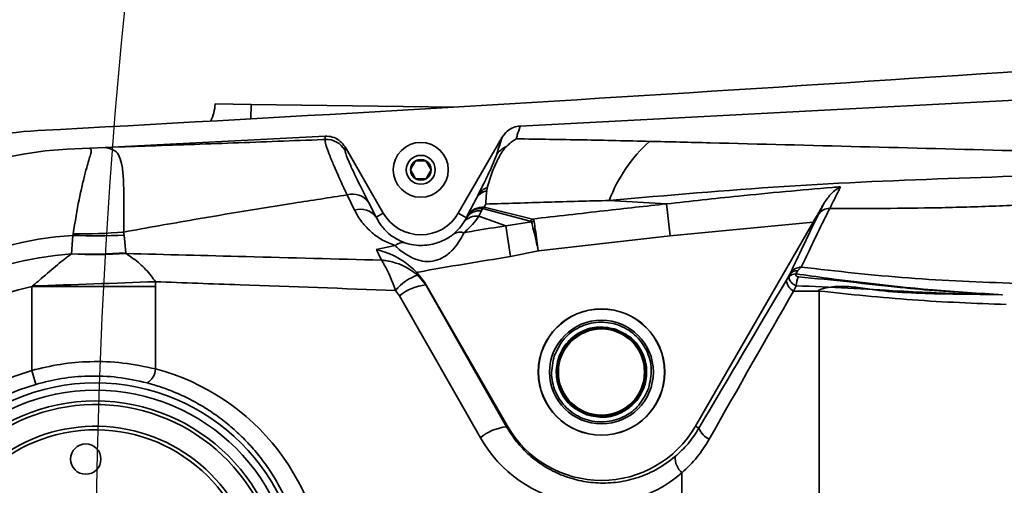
# Model space of a CAD drawing. Header units: millimetres. Extents: x 5 to 298, y 5 to 205.
# Tile 44 of 83: x 172.95 to 182.03, y 98.92 to 103.22. Entities that reach past the tile are written whole.
import ezdxf

# ---------------------------------------------------------------- set-up
doc = ezdxf.new("R2010")
doc.units = ezdxf.units.MM
doc.layers.add('图框', color=7, linetype='Continuous')
doc.styles.add('SLDTEXTSTYLE1', font='TXT', dxfattribs={"width": 0.7})
doc.dimstyles.new('SLDDIMSTYLE1', dxfattribs={"dimtxt": 3.5, "dimasz": 3.5, "dimexe": 0, "dimexo": 0.0625, "dimgap": 0.875, "dimtad": 2, "dimdec": 4, "dimlfac": 15, "dimzin": 12, "dimdsep": 46, "dimtxsty": 'SLDTEXTSTYLE1', "dimsah": 1, "dimcen": 0.09, "dimazin": 3, "dimtfac": 1, "dimtofl": 0, "dimtmove": 0, "dimatfit": 3, "dimfxl": 0, "dimfrac": 2, "dimtolj": 1, "dimtzin": 12, "dimarcsym": 0})

# ---------------------------------------------------------------- blocks, each defined once
blk = doc.blocks.new('_D_1')
at = {"layer": '图框'}
blk.add_arc((226.9804, 97.965), 15.1471, 48, 180, dxfattribs=at)
for points in [[(237.1158, 109.2215), (234.5788, 111.692), (233.9535, 110.8152)], [(211.8333, 97.965), (212.7649, 101.3814), (211.6949, 101.5035)]]:
    blk.add_solid(points, dxfattribs=at)
at = {"layer": '图框', "insert": (230.5052, 117.6814), "char_height": 3.5, "attachment_point": 1, "rotation": 338.8311, "style": 'SLDTEXTSTYLE1'}
blk.add_mtext('132°', dxfattribs=at)
blk = doc.blocks.new('_D_3')
at = {"layer": '图框'}
blk.add_arc((196.9804, 97.965), 10.2891, 30, 180, dxfattribs=at)
for points in [[(205.8911, 103.1096), (204.086, 106.1561), (203.2537, 105.4727)], [(186.6913, 97.965), (187.7937, 101.3302), (186.7313, 101.5059)]]:
    blk.add_solid(points, dxfattribs=at)
at = {"layer": '图框', "insert": (188.8697, 110.9255), "char_height": 3.5, "attachment_point": 1, "rotation": 17.51959, "style": 'SLDTEXTSTYLE1'}
blk.add_mtext('150°', dxfattribs=at)

msp = doc.modelspace()

# ---------------------------------------------------------------- linework, layer by layer
at = {"color": 7, "linetype": 'Continuous', "lineweight": 35}
for p, q in [((186.5694237, 102.7050171), (177.5634993, 102.2357295)), ((174.7494243, 102.4393443), (175.082729, 102.4349769)), ((175.082729, 102.4349769), (176.9524832, 102.410477)), ((175.7646763, 102.1419951), (173.8582961, 102.042656)), ((175.7647202, 102.1115551), (175.7646763, 102.1419951)), ((176.9934828, 101.4316494), (177.3990921, 102.1341854)), ((173.5938197, 102.0312924), (173.5938108, 102.0313006)), ((173.5947132, 102.0313123), (173.5938197, 102.0312924)), ((173.5947132, 102.0313123), (173.7364734, 102.0361407)), ((173.7364734, 102.0361407), (173.8582961, 102.042656)), ((175.9481589, 102.0422036), (175.9482021, 102.0122516)), ((175.9481589, 102.0422036), (176.3006625, 101.4316494)), ((176.5988443, 101.9149158), (176.6950692, 101.9150496)), ((176.6950692, 101.9150496), (176.7432976, 101.8317832)), ((176.5990761, 101.7482493), (176.5508477, 101.8315156)), ((176.695301, 101.7483831), (176.5990761, 101.7482493)), ((177.2558281, 101.6378189), (177.2596486, 101.6656626)), ((176.0358184, 101.4596436), (175.9672921, 101.5994422)), ((177.0795638, 101.4119899), (177.1599959, 101.5701711)), ((177.1599959, 101.5701711), (177.1758608, 101.6012765)), ((178.3853609, 101.5488072), (178.9139741, 101.5174988)), ((176.1646227, 101.5332849), (176.2357376, 101.394165)), ((177.207399, 101.4536821), (177.182587, 101.4031491)), ((177.2163983, 101.4742785), (177.207399, 101.4536821)), ((177.2163983, 101.4742785), (177.6557009, 101.3582731)), ((177.2463828, 101.515065), (177.2321262, 101.4874091)), ((177.2321262, 101.4874091), (177.6778143, 101.3773258)), ((178.9139741, 101.5174988), (178.9464887, 101.2209422)), ((180.3159302, 101.4200418), (180.368972, 101.5280681)), ((176.3006625, 101.4316494), (176.2357376, 101.394165)), ((176.9934828, 101.4316494), (177.0674786, 101.3889279)), ((177.0448063, 101.3484082), (177.0674786, 101.3889279)), ((177.0674786, 101.3889279), (177.0795638, 101.4119899)), ((177.4305895, 101.3154034), (177.182587, 101.4031491)), ((177.6557009, 101.3582731), (177.6778143, 101.3773258)), ((177.4305895, 101.3154034), (177.6689848, 101.3505168)), ((177.4305895, 101.3154034), (177.4739516, 101.0303245)), ((180.2666456, 101.3475156), (178.9464887, 101.2209422)), ((179.1797647, 99.4649828), (180.2666456, 101.3475156)), ((173.4263823, 101.0565636), (173.4387186, 101.2263317)), ((173.4387186, 101.2263317), (173.4413749, 101.2405439)), ((173.9064289, 101.2574932), (173.9105034, 101.2296022)), ((173.9105034, 101.2296022), (173.9277301, 101.0660284)), ((178.9464887, 101.2209422), (177.731859, 101.0833426)), ((176.237019, 101.0962557), (176.4099322, 101.1318215)), ((173.425288, 101.055775), (173.4263823, 101.0565636)), ((173.9277301, 101.0660284), (173.9283677, 101.0584744)), ((177.731859, 101.0833426), (177.4739516, 101.0303245)), ((180.1560754, 100.9333037), (180.1263366, 100.9020183)), ((176.6122363, 100.8851814), (176.6804382, 100.7939433)), ((176.6932824, 100.7688148), (176.6189794, 100.8593752)), ((180.0190807, 100.8128677), (180.0487626, 100.8630454)), ((180.0439483, 100.8448904), (180.0487626, 100.8630454)), ((180.0487626, 100.8630454), (180.0543046, 100.87403)), ((180.1263366, 100.9020183), (180.1081296, 100.871501)), ((173.0585645, 100.7538773), (173.0660279, 100.759555)), ((173.0585645, 99.979376), (173.0585645, 100.7538773)), ((173.0585645, 100.7538773), (174.2000014, 100.7538773)), ((174.1992672, 100.7989819), (174.2000014, 100.7538773)), ((174.2000014, 100.7538773), (174.2000014, 99.9943886)), ((176.6804382, 100.7939433), (176.6932824, 100.7688148)), ((176.6804382, 100.7939433), (177.4477139, 99.4649828)), ((176.6932824, 100.7688148), (177.4382548, 99.4595215)), ((180.1094937, 100.761535), (180.0851213, 100.7129286)), ((176.4516966, 100.6688757), (176.414941, 100.718862)), ((177.1966691, 99.3595825), (176.4516966, 100.6688757)), ((180.0851213, 100.7129286), (180.3204496, 100.7129286)), ((180.3204496, 100.7129286), (180.3204496, 95.2170369)), ((173.0959322, 99.8514707), (173.0585645, 99.979376)), ((177.4477139, 99.4649828), (177.4382548, 99.4595215)), ((179.1797647, 99.4649828), (179.2128282, 99.4458935)), ((179.0565136, 96.8954539), (179.0565136, 99.0345116))]:
    msp.add_line(p, q, dxfattribs=at)
at = {"color": 8, "linetype": 'Continuous', "lineweight": 35}
msp.add_line((175.080985, 102.3018821), (175.082729, 102.4349769), dxfattribs=at)
at = {"color": 7, "linetype": 'Continuous', "lineweight": 35, "flags": 128}
msp.add_lwpolyline([(173.5938108, 102.0313006), (173.5939236, 102.0313021), (173.5940364, 102.0313036), (173.5941492, 102.031305), (173.594262, 102.0313065), (173.5943748, 102.031308), (173.5944876, 102.0313094), (173.5946004, 102.0313109), (173.5947132, 102.0313123)], dxfattribs=at)
at = {"color": 7, "linetype": 'Continuous', "lineweight": 35}
for centre, radius in [((176.6470727, 101.8316494), 0.2533333), ((176.6470727, 101.8316494), 0.1333333), ((178.3137393, 99.9649828), 0.5833333), ((178.3137393, 99.9649828), 0.5816786), ((178.3137393, 99.9649828), 0.4785588), ((178.3137393, 99.9649828), 0.41), ((178.3137393, 99.9649828), 0.4033333), ((178.3137393, 99.9649828), 0.3975145), ((173.6470727, 97.9649828), 1.9), ((173.6470727, 97.9649828), 1.8333333), ((173.6470727, 97.9649828), 1.7333333), ((173.5571716, 99.1616104), 0.14)]:
    msp.add_circle(centre, radius, dxfattribs=at)
for centre, radius, start, end in [((137.3979761, 767.9026899), 666.6666667, 273.0711841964, 274.2121832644), ((174.4161195, 102.4437117), 0.3333333, 330.74464533, 359.24927951), ((173.2943058, 98.8649828), 3.3333333, 93.0711842, 111.40334964), ((175.7751789, 101.911719), 0.2001096, 30.1581193, 92.9959126), ((179.6982445, 101.0524805), 1.4035681, 132.0769517, 159.29124205), ((173.6470727, 97.9649828), 4.0666667, 90.75043471, 269.24956529), ((173.6470727, 97.9649828), 4.0666583, 90.75031032, 269.24968968), ((177.5146924, 101.865974), 0.1973325, 113.04302724, 149.64572893), ((176.6470727, 101.8316494), 0.096225, 120.07967689, 180.07967689), ((176.6470727, 101.8316494), 0.096225, 60.07967689, 120.07967689), ((176.6470727, 101.8316494), 0.096225, 0.07967689, 60.07967689), ((176.6470727, 101.8316494), 0.096225, 180.07967689, 240.07967689), ((176.6470727, 101.8316494), 0.096225, 300.07967689, 0.07967689), ((176.6470727, 101.8316494), 0.096225, 240.07967689, 300.07967689), ((177.2899933, 101.4877159), 0.1539421, 102.82272523, 147.61373466), ((177.304605, 101.5204482), 0.1520141, 107.20181304, 147.87853096), ((176.020783, 101.4316196), 0.1761411, 35.2525115, 107.67886978), ((176.0915731, 101.2919381), 0.1767307, 35.34043609, 108.3896953), ((177.1930367, 101.3011693), 0.1531876, 84.6202872, 145.04843476), ((177.2204781, 101.3189558), 0.1688555, 86.04444929, 146.56652477), ((177.201502, 101.3255604), 0.1494623, 84.2800697, 144.67109984), ((177.325291, 101.3598305), 0.1579746, 126.13896772, 133.57514778), ((180.4153687, 101.3565704), 0.1179688, 87.99903998, 147.44996323), ((176.6470727, 101.6316494), 0.4, 210, 330), ((177.1636259, 101.2501088), 0.1542105, 82.93727169, 140.39905862), ((177.7260857, 101.1142103), 0.2431075, 97.96093782, 103.58450583), ((173.6470727, 97.9649828), 3.2679976, 93.65542265, 266.34457735), ((173.6446937, 105.5436738), 4.3222527, 267.26855893, 273.52579784), ((173.5160912, 105.5790316), 4.339131, 269.01336533, 275.16116637), ((177.01004, 101.1463615), 0.1106888, 71.18716088, 122.11825006), ((176.4814977, 101.0535306), 0.1060712, 79.55999965, 132.43032724), ((173.6470727, 97.9649828), 3.0994478, 94.08309296, 265.91690704), ((173.6537517, 105.3577882), 4.3080753, 266.96009279, 273.6547677), ((173.5957177, 105.3697758), 4.316535, 267.7517404, 274.41134329), ((180.1603208, 100.8090092), 0.124367, 91.95625129, 148.47880161), ((176.750801, 100.4495598), 0.4304946, 107.83095327, 141.276357), ((180.1436531, 100.8233965), 0.1250165, 184.8311359, 242.08297638), ((180.1110039, 100.7738651), 0.0976783, 91.68621198, 133.35324903), ((180.1239935, 100.8099917), 0.0920564, 88.54150068, 144.80803341), ((180.3228329, 100.7513343), 0.213583, 154.25301473, 177.26252259), ((173.6470727, 97.9649828), 2.8503113, 101.91565528, 258.08434472), ((164.4209314, 365.5498706), 264.9314042, 271.869976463, 272.115206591), ((176.73633, 100.3227887), 0.4480986, 95.51274651, 129.43500592), ((173.6470727, 97.9649828), 2.0986, 106.28580644, 253.71419356), ((174.0443516, 100.0001164), 0.1557551, 299.91558022, 357.89251695), ((173.6470727, 97.9649828), 1.9653479, 106.28580644, 253.71419356), ((173.6470727, 97.9649828), 1.7, 0, 331.83562276), ((173.6470727, 97.9649828), 1.5, 6.20669947, 316.08035891), ((177.4813024, 99.0134955), 0.4480986, 95.51274651, 129.43500592), ((178.3137393, 99.9649828), 1, 210, 330), ((173.6470727, 97.9649828), 1.4666667, 6.25013005, 2.34284254), ((179.3843307, 99.5139375), 0.1845077, 201.64080202, 245.56612645), ((179.1829992, 99.1757389), 0.1895884, 177.14928678, 228.15182853)]:
    msp.add_arc(centre, radius, start, end, dxfattribs=at)
for centre, major_axis, ratio, start_param, end_param in [((177.057115, 95.3561663), (5.5308031, 9.5913176), 0.017444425, 0.975697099, 1.140371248), ((177.2302146, 95.2562272), (5.3308058, 9.5913688), 0.017117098, 0.975151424, 1.139825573), ((173.6660199, 97.9649828), (2.0986404, 0), 0.999919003, 4.969659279, 7.596711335), ((178.2608359, 99.9649828), (1.2243447, 0), 0.999919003, 3.658862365, 5.419816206)]:
    msp.add_ellipse(centre, major_axis=major_axis, ratio=ratio, start_param=start_param, end_param=end_param, dxfattribs=at)
for points, knots in [([(177.3990921, 102.1341854), (177.4125498, 102.1529134), (177.4394703, 102.1903768), (177.4989233, 102.2261275), (177.5426095, 102.2326234), (177.5634993, 102.2357295)], [0, 0, 0, 0, 0.342805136, 0.685744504, 1, 1, 1, 1]), ([(177.5634993, 102.2357295), (177.5544877, 102.2069719), (177.5417285, 102.1662551), (177.5308185, 102.1285759), (177.527614, 102.1175089)], [0, 0, 0, 0, 0.706286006, 1, 1, 1, 1]), ([(173.8582961, 102.042656), (173.9399731, 102.0453644), (174.2904278, 102.0569855), (174.9171769, 102.079013), (175.4732819, 102.1000733), (175.7575478, 102.1112725), (175.7647202, 102.1115551)], [0, 0, 0, 0, 0.129768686, 0.556804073, 0.988817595, 1, 1, 1, 1]), ([(175.9672921, 101.5994422), (175.927324, 101.6862487), (175.8668457, 101.817601), (175.8137237, 101.9454572), (175.7802791, 102.0339928), (175.7644117, 102.0887437), (175.7646441, 102.1059284), (175.7647202, 102.1115551)], [0, 0, 0, 0, 0.321989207, 0.487221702, 0.653755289, 0.886631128, 1, 1, 1, 1]), ([(175.7646763, 102.1419951), (175.7872158, 102.140961), (175.8322939, 102.1388928), (175.8936152, 102.1075777), (175.9302747, 102.0713185), (175.9450723, 102.0472285), (175.9481589, 102.0422036)], [0, 0, 0, 0, 0.3063064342, 0.6126031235, 0.9191937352, 1, 1, 1, 1]), ([(177.3444108, 101.9656951), (177.3532679, 101.9943447), (177.369663, 102.0473765), (177.3898232, 102.1068443), (177.3990921, 102.1341854)], [0, 0, 0, 0, 0.540235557, 1, 1, 1, 1]), ([(177.437452, 102.0475616), (177.4491257, 102.0581984), (177.4724828, 102.0794809), (177.502713, 102.1015225), (177.521188, 102.1135322), (177.5273119, 102.117322), (177.527614, 102.1175089)], [0, 0, 0, 0, 0.400897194, 0.802127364, 0.990238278, 1, 1, 1, 1]), ([(177.527614, 102.1175089), (177.7327039, 102.114454), (178.1428899, 102.1083441), (178.5527439, 102.0989631), (178.7576741, 102.0942726)], [0, 0, 0, 0, 0.499992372, 1, 1, 1, 1]), ([(178.7576741, 102.0942726), (178.9438608, 102.0897565), (179.5892295, 102.0741029), (180.7019293, 102.0452437), (182.5627309, 101.9966284), (183.9684248, 101.9615035), (184.9058644, 101.9380792)], [0, 0, 0, 0, 0.091965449, 0.318774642, 0.545699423, 1, 1, 1, 1]), ([(173.4413749, 101.2405439), (173.4456114, 101.2685263), (173.467299, 101.4117756), (173.5003579, 101.5871431), (173.5383233, 101.751067), (173.571778, 101.874836), (173.5959159, 101.9595556), (173.6138068, 102.0115097), (173.6004742, 102.0247059), (173.5938197, 102.0312924)], [0, 0, 0, 0, 0.06182154, 0.316480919, 0.447613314, 0.578743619, 0.786525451, 0.893451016, 1, 1, 1, 1]), ([(173.7364734, 102.0361407), (173.7693064, 102.028569), (173.8351926, 102.0133748), (173.8691238, 101.9560937), (173.8953466, 101.8651891), (173.9062013, 101.7313892), (173.9093023, 101.5558861), (173.9077986, 101.3914185), (173.9067137, 101.2853383), (173.9064289, 101.2574932)], [0, 0, 0, 0, 0.138077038, 0.277080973, 0.430225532, 0.599820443, 0.770002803, 0.939627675, 1, 1, 1, 1]), ([(175.9482021, 102.0122516), (175.9495322, 102.0035694), (175.9522054, 101.9861201), (175.9797789, 101.9140575), (176.0399938, 101.7804562), (176.1226663, 101.6164952), (176.1646227, 101.5332849)], [0, 0, 0, 0, 0.172021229, 0.345722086, 0.667953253, 1, 1, 1, 1]), ([(177.2596486, 101.6656626), (177.2752375, 101.7185343), (177.3059705, 101.8227698), (177.3679398, 101.9468044), (177.4050051, 102.0154404), (177.4355421, 102.0456708), (177.437452, 102.0475616)], [0, 0, 0, 0, 0.331887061, 0.654308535, 0.9783787, 1, 1, 1, 1]), ([(176.5508477, 101.8315156), (176.5647007, 101.855587), (176.5807568, 101.8834865), (176.5966619, 101.9111236), (176.5988443, 101.9149158)], [0, 0, 0, 0, 0.86278553, 1, 1, 1, 1]), ([(177.1758608, 101.6012765), (177.1961851, 101.6415166), (177.2504841, 101.7490232), (177.3144247, 101.8839414), (177.3343186, 101.9381798), (177.3444108, 101.9656951)], [0, 0, 0, 0, 0.227644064, 0.608181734, 1, 1, 1, 1]), ([(176.7432976, 101.8317832), (176.7411152, 101.827991), (176.7252102, 101.800354), (176.709154, 101.7724544), (176.695301, 101.7483831)], [0, 0, 0, 0, 0.13721447, 1, 1, 1, 1]), ([(184.8292945, 101.8247761), (184.2939046, 101.8178243), (183.2229276, 101.8039181), (181.6128654, 101.7590084), (179.99887, 101.6894727), (178.9234636, 101.5957189), (178.3853609, 101.5488072)], [0, 0, 0, 0, 0.2495816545, 0.4992553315, 0.7494416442, 1, 1, 1, 1]), ([(180.4194877, 101.4744673), (180.7517801, 101.4746061), (181.2595327, 101.4748183), (181.9519128, 101.4958839), (182.4877431, 101.5211935), (182.9772618, 101.5548912), (183.4174438, 101.5946584), (183.8064649, 101.6386892), (184.176086, 101.6914782), (184.5232366, 101.7523768), (184.7273155, 101.8006525), (184.8292945, 101.8247761)], [0, 0, 0, 0, 0.224490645, 0.343028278, 0.461631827, 0.580044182, 0.666966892, 0.753990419, 0.840723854, 0.920409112, 1, 1, 1, 1]), ([(177.2463828, 101.515065), (177.2464094, 101.5155798), (177.2475254, 101.5372249), (177.2500148, 101.5791861), (177.2538899, 101.6182703), (177.2558281, 101.6378189)], [0, 0, 0, 0, 0.01203213, 0.505851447, 1, 1, 1, 1]), ([(178.9139741, 101.5174988), (179.1348411, 101.5419615), (179.6443114, 101.5983893), (180.1799562, 101.6469254), (180.4944324, 101.6732953), (180.5195557, 101.675402)], [0, 0, 0, 0, 0.413199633, 0.953120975, 1, 1, 1, 1]), ([(180.368972, 101.5280681), (180.3902366, 101.558512), (180.4340093, 101.6211804), (180.4906347, 101.6595046), (180.5193513, 101.6752896), (180.5195557, 101.675402)], [0, 0, 0, 0, 0.48400996, 0.996327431, 1, 1, 1, 1]), ([(180.5195557, 101.675402), (180.5017594, 101.6395386), (180.4690581, 101.5736386), (180.4350076, 101.5055167), (180.4194877, 101.4744673)], [0, 0, 0, 0, 0.544208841, 1, 1, 1, 1]), ([(175.9672921, 101.5994422), (175.8038015, 101.5746397), (175.3324313, 101.5031303), (174.6448035, 101.3890271), (174.1227024, 101.2960201), (173.9064289, 101.2574932)], [0, 0, 0, 0, 0.237254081, 0.6840425, 1, 1, 1, 1]), ([(178.3853609, 101.5488072), (178.1956157, 101.5435768), (177.8161217, 101.5331158), (177.4362969, 101.5210819), (177.2463828, 101.515065)], [0, 0, 0, 0, 0.499995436, 1, 1, 1, 1]), ([(176.4099322, 101.1318215), (176.3700652, 101.1480137), (176.2889963, 101.1809402), (176.18778, 101.2555853), (176.0983723, 101.3479119), (176.0568027, 101.4221621), (176.0358184, 101.4596436)], [0, 0, 0, 0, 0.213050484, 0.43323513, 0.713897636, 1, 1, 1, 1]), ([(177.6778143, 101.3773258), (177.8985652, 101.4028603), (178.3105135, 101.4505109), (178.7226768, 101.4962636), (178.9139741, 101.5174988)], [0, 0, 0, 0, 0.535870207, 1, 1, 1, 1]), ([(180.4194877, 101.4744673), (180.4011275, 101.4376646), (180.3421341, 101.3194132), (180.2506871, 101.13299), (180.187638, 100.9999194), (180.1560754, 100.9333037)], [0, 0, 0, 0, 0.184107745, 0.59156096, 1, 1, 1, 1]), ([(180.368972, 101.5280681), (180.3687431, 101.5276551), (180.3498682, 101.4936097), (180.3159242, 101.4332122), (180.2805746, 101.3717385), (180.2666456, 101.3475156)], [0, 0, 0, 0, 0.007386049, 0.608873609, 1, 1, 1, 1]), ([(176.2357376, 101.394165), (176.2500651, 101.368117), (176.2788695, 101.3157495), (176.3408976, 101.2500784), (176.4121178, 101.1955135), (176.4709946, 101.1704826), (176.5007184, 101.1578458)], [0, 0, 0, 0, 0.287174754, 0.577343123, 0.786622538, 1, 1, 1, 1]), ([(177.182587, 101.4031491), (177.1647239, 101.3776204), (177.1286449, 101.3260585), (177.073551, 101.2762732), (177.0457347, 101.251137)], [0, 0, 0, 0, 0.495109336, 1, 1, 1, 1]), ([(177.6689848, 101.3505168), (177.6685718, 101.3513203), (177.6675821, 101.3532459), (177.6631633, 101.3560715), (177.658598, 101.3574184), (177.6557009, 101.3582731)], [0, 0, 0, 0, 0.207410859, 0.497040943, 1, 1, 1, 1]), ([(177.6778143, 101.3773258), (177.6810518, 101.3745743), (177.6864927, 101.36995), (177.6908785, 101.3620854), (177.6919421, 101.357166), (177.6924158, 101.3549749)], [0, 0, 0, 0, 0.44898081, 0.754573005, 1, 1, 1, 1]), ([(180.0543046, 100.87403), (180.0927185, 100.9563288), (180.169686, 101.1212262), (180.2671231, 101.320316), (180.3159302, 101.4200418)], [0, 0, 0, 0, 0.499091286, 1, 1, 1, 1]), ([(176.9511902, 101.2401097), (176.9704676, 101.2581515), (177.0094196, 101.2946067), (177.0329308, 101.3303529), (177.0448063, 101.3484082)], [0, 0, 0, 0, 0.494901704, 1, 1, 1, 1]), ([(177.0457347, 101.251137), (177.0767353, 101.2565137), (177.2048844, 101.2787396), (177.3332653, 101.2995939), (177.4305895, 101.3154034)], [0, 0, 0, 0, 0.241910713, 1, 1, 1, 1]), ([(177.6689848, 101.3505168), (177.674613, 101.3268371), (177.6858653, 101.2794953), (177.7084354, 101.183706), (177.7242678, 101.1159544), (177.7316041, 101.0844373), (177.731859, 101.0833426)], [0, 0, 0, 0, 0.3489156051, 0.6975743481, 0.9894952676, 1, 1, 1, 1]), ([(177.6924158, 101.3549749), (177.6959215, 101.3308879), (177.7029302, 101.2827317), (177.7170766, 101.185339), (177.7270592, 101.1164808), (177.7316978, 101.084455), (177.731859, 101.0833426)], [0, 0, 0, 0, 0.348917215, 0.697577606, 0.989495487, 1, 1, 1, 1]), ([(177.0457347, 101.251137), (177.0346786, 101.229136), (177.0125995, 101.1851995), (176.952931, 101.1006127), (176.8748861, 101.0296956), (176.7807996, 100.9877889), (176.6860317, 100.9815967), (176.5919577, 101.0055776), (176.5032252, 101.0530616), (176.4428617, 101.1009943), (176.4170762, 101.1251336), (176.4099322, 101.1318215)], [0, 0, 0, 0, 0.123687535, 0.247005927, 0.378519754, 0.48573431, 0.593191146, 0.696937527, 0.815742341, 0.948950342, 1, 1, 1, 1]), ([(176.5007184, 101.1578458), (176.5139996, 101.1536387), (176.5489254, 101.1425753), (176.6475268, 101.1285934), (176.7664058, 101.1419042), (176.8689192, 101.1831899), (176.9264171, 101.2200574), (176.9443377, 101.2345631), (176.9511902, 101.2401097)], [0, 0, 0, 0, 0.105215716, 0.276689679, 0.579527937, 0.811539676, 0.927936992, 1, 1, 1, 1]), ([(176.2844691, 100.9976534), (176.270923, 101.025786), (176.2550964, 101.0586545), (176.2392957, 101.0915201), (176.237019, 101.0962557)], [0, 0, 0, 0, 0.855911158, 1, 1, 1, 1]), ([(176.237019, 101.0962557), (176.2372789, 101.0961922), (176.2568894, 101.0913978), (176.337733, 101.0677637), (176.4710121, 101.0097901), (176.5696032, 100.9227986), (176.6122363, 100.8851814)], [0, 0, 0, 0, 0.002051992, 0.154856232, 0.634540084, 1, 1, 1, 1]), ([(173.0660279, 100.759555), (173.0929626, 100.7822346), (173.1707515, 100.8477343), (173.2903692, 100.9557377), (173.3820649, 101.0237267), (173.425288, 101.055775)], [0, 0, 0, 0, 0.218740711, 0.631733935, 1, 1, 1, 1]), ([(173.9283677, 101.0584744), (173.9712312, 101.0298144), (174.0507271, 100.9766607), (174.1411984, 100.8806322), (174.1861823, 100.8173806), (174.1992672, 100.7989819)], [0, 0, 0, 0, 0.453474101, 0.841026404, 1, 1, 1, 1]), ([(173.9283677, 101.0584744), (174.2964339, 101.0493073), (175.0821481, 101.0297383), (175.8671824, 101.008789), (176.2844691, 100.9976534)], [0, 0, 0, 0, 0.468447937, 1, 1, 1, 1]), ([(176.414941, 100.718862), (176.3969972, 100.7653183), (176.3665391, 100.8441735), (176.3296675, 100.9190856), (176.308827, 100.9573903), (176.2984908, 100.9751129), (176.2926927, 100.9846564), (176.2893278, 100.9900527), (176.2873494, 100.9931753), (176.2861795, 100.995004), (176.2854857, 100.9960822), (176.285066, 100.996732), (176.2847557, 100.9972116), (176.2845713, 100.9974959), (176.2844691, 100.9976534)], [0, 0, 0, 0, 0.405179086, 0.687754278, 0.819951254, 0.893944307, 0.9371114, 0.962623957, 0.977769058, 0.986773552, 0.992130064, 0.995317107, 0.997404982, 1, 1, 1, 1]), ([(176.6189794, 100.8593752), (176.5778575, 100.8898633), (176.5080467, 100.9416215), (176.4111698, 100.9752185), (176.3539826, 100.988501), (176.3248621, 100.9932851), (176.3082901, 100.9954062), (176.2985883, 100.9964363), (176.292855, 100.9969711), (176.2894541, 100.9972622), (176.2874337, 100.9974258), (176.2862109, 100.9975215), (176.2853059, 100.9975909), (176.2847677, 100.9976311), (176.2844691, 100.9976534)], [0, 0, 0, 0, 0.405172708, 0.687842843, 0.82002882, 0.894003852, 0.937154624, 0.96265427, 0.977789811, 0.98678751, 0.992139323, 0.995323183, 0.997404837, 1, 1, 1, 1]), ([(177.4739516, 101.0303245), (177.1909681, 100.9851798), (176.9032896, 100.9392861), (176.6169101, 100.8860502), (176.6122363, 100.8851814)], [0, 0, 0, 0, 0.983679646, 1, 1, 1, 1]), ([(180.1560754, 100.9333037), (180.4860456, 100.8960102), (181.1465099, 100.821364), (181.8093618, 100.795869), (182.1410506, 100.7831114)], [0, 0, 0, 0, 0.499603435, 1, 1, 1, 1]), ([(180.1094937, 100.761535), (180.1001644, 100.7665226), (180.0807301, 100.7769126), (180.0600623, 100.7959307), (180.0475208, 100.8157281), (180.0432643, 100.83214), (180.0437697, 100.8415617), (180.0439483, 100.8448904)], [0, 0, 0, 0, 0.223091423, 0.464735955, 0.688087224, 0.889803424, 1, 1, 1, 1]), ([(180.1081296, 100.871501), (180.1077418, 100.8698142), (180.1066844, 100.8652147), (180.1070875, 100.857945), (180.1111926, 100.8506611), (180.1193166, 100.8456587), (180.1267441, 100.8446288), (180.1304542, 100.8441143)], [0, 0, 0, 0, 0.11530417, 0.314412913, 0.527039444, 0.76374742, 1, 1, 1, 1]), ([(180.1081296, 100.871501), (180.2051972, 100.8578117), (180.7306837, 100.7837029), (181.3656242, 100.717446), (181.9045085, 100.6853747), (182.0122599, 100.678962)], [0, 0, 0, 0, 0.153452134, 0.830730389, 1, 1, 1, 1]), ([(180.1304542, 100.8441143), (180.2890296, 100.8287791), (180.6062443, 100.7981025), (181.1511236, 100.7328272), (181.6213214, 100.699423), (181.9352559, 100.6825639), (182.0107054, 100.6790347), (182.0122599, 100.678962)], [0, 0, 0, 0, 0.249244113, 0.498588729, 0.879573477, 0.997518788, 1, 1, 1, 1]), ([(176.414941, 100.718862), (175.9369422, 100.7357152), (175.1983629, 100.761756), (174.4598309, 100.7892734), (174.1992672, 100.7989819)], [0, 0, 0, 0, 0.647186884, 1, 1, 1, 1]), ([(182.0122599, 100.678962), (182.0106575, 100.6789846), (181.9205232, 100.6802576), (181.6030398, 100.6869688), (181.1292003, 100.7066848), (180.587576, 100.7417404), (180.2688598, 100.7549366), (180.1094937, 100.761535)], [0, 0, 0, 0, 0.002534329, 0.142554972, 0.502126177, 0.751050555, 1, 1, 1, 1]), ([(182.0122599, 100.678962), (181.9029017, 100.6805491), (181.5664559, 100.6854319), (181.1720283, 100.6887366), (180.8306193, 100.7223345), (180.6603371, 100.7505354), (180.4884346, 100.7609743), (180.3748071, 100.7427801), (180.3173862, 100.7217235), (180.3157922, 100.7198727), (180.3154508, 100.7190434), (180.3153921, 100.7183113), (180.3155718, 100.7174651), (180.3163385, 100.7160485), (180.3180549, 100.7144747), (180.3196353, 100.7134544), (180.3204496, 100.7129286)], [0, 0, 0, 0, 0.192075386, 0.590929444, 0.691687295, 0.793245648, 0.893234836, 0.991829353, 0.994641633, 0.995236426, 0.995590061, 0.995945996, 0.996268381, 0.996837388, 0.99837032, 1, 1, 1, 1]), ([(182.0479561, 100.5883124), (181.7597753, 100.5994937), (181.1830218, 100.6218717), (180.6081039, 100.6825626), (180.3204496, 100.7129286)], [0, 0, 0, 0, 0.499660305, 1, 1, 1, 1]), ([(173.0585645, 99.979376), (173.1461154, 100.0006398), (173.3231218, 100.04363), (173.6069259, 100.0666597), (173.9045989, 100.0569108), (174.100672, 100.0154117), (174.2000014, 99.9943886)], [0, 0, 0, 0, 0.229305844, 0.463599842, 0.728263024, 1, 1, 1, 1]), ([(173.0959322, 99.8514707), (173.1745148, 99.8713537), (173.3335604, 99.9115955), (173.5891232, 99.9331635), (173.8572474, 99.9237633), (174.0329262, 99.8848504), (174.1220303, 99.8651138)], [0, 0, 0, 0, 0.228641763, 0.462754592, 0.727509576, 1, 1, 1, 1]), ([(174.1220303, 96.0648517), (174.1579583, 96.074999), (174.2662484, 96.105584), (174.4070564, 96.161362), (174.5611594, 96.2374638), (174.6948039, 96.3163089), (174.8392541, 96.4198605), (174.9763366, 96.5384556), (175.0999651, 96.6674143), (175.209151, 96.8039984), (175.3045236, 96.9470326), (175.3885495, 97.100898), (175.456964, 97.25848), (175.5100174, 97.4167675), (175.5489431, 97.5747701), (175.5749772, 97.7380116), (175.5868689, 97.900118), (175.5855252, 98.0587162), (175.5720694, 98.213373), (175.5461202, 98.3681082), (175.5080693, 98.5192888), (175.4423478, 98.7141611), (175.3546616, 98.899347), (175.2462839, 99.0726216), (175.1544115, 99.196703), (175.0526863, 99.3136683), (174.9414881, 99.4227874), (174.8204264, 99.524016), (174.6904792, 99.615954), (174.551673, 99.6981274), (174.4056796, 99.7688111), (174.2618771, 99.8251412), (174.1659, 99.8525745), (174.1220303, 99.8651138)], [0, 0, 0, 0, 0.022507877, 0.067840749, 0.090687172, 0.125277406, 0.160126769, 0.195823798, 0.231827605, 0.264444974, 0.297314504, 0.331009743, 0.365003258, 0.395326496, 0.425878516, 0.457166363, 0.488713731, 0.517564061, 0.546618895, 0.576315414, 0.606231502, 0.634926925, 0.69323782, 0.722906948, 0.752671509, 0.782625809, 0.813158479, 0.843882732, 0.87553036, 0.90737797, 0.939837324, 0.972500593, 1, 1, 1, 1]), ([(177.4382548, 99.4595215), (177.4679555, 99.412519), (177.5281994, 99.3171805), (177.6440058, 99.1980287), (177.7750126, 99.0982959), (177.9222419, 99.0199082), (178.0853329, 98.9648759), (178.261797, 98.9375502), (178.4452757, 98.9414162), (178.6333533, 98.9806465), (178.8225609, 99.0567082), (178.9359023, 99.1418111), (178.9936454, 99.1851679)], [0, 0, 0, 0, 0.088696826, 0.17991004, 0.268558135, 0.359323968, 0.457074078, 0.557353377, 0.660808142, 0.767189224, 0.881391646, 1, 1, 1, 1]), ([(178.9936454, 99.1851679), (179.0347942, 99.2231811), (179.1181877, 99.30022), (179.1810062, 99.3969121), (179.2128282, 99.4458935)], [0, 0, 0, 0, 0.49342827, 1, 1, 1, 1]), ([(179.3080104, 99.3459545), (179.2728081, 99.2893087), (179.2014437, 99.174473), (179.1052548, 99.0815818), (179.0565136, 99.0345116)], [0, 0, 0, 0, 0.493276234, 1, 1, 1, 1])]:
    msp.add_open_spline(points, degree=3, knots=knots, dxfattribs=at)
for points in [[(178.7486613, 99.8145191), (178.7618168, 99.8737043), (178.7881277, 99.9920747), (178.737637, 100.1716415), (178.6273413, 100.3181103), (178.4681202, 100.4112276), (178.285396, 100.4364081), (178.1081691, 100.3894094), (177.957509, 100.2794318), (177.9050479, 100.1701082), (177.8788173, 100.1154464)], [(178.177513, 99.5712144), (178.1280235, 99.594963), (178.0290444, 99.6424601), (177.9294732, 99.7788643), (177.8869217, 99.9393213), (177.9097196, 100.1047556), (177.9940259, 100.2489108), (178.1266353, 100.3487699), (178.2892109, 100.394483), (178.3963807, 100.3706617), (178.4499657, 100.3587511)], [(178.4499657, 100.3587511), (178.4994552, 100.3350025), (178.5984342, 100.2875055), (178.6980054, 100.1511013), (178.740557, 99.9906442), (178.717759, 99.8252099), (178.6334528, 99.6810548), (178.5008434, 99.5811956), (178.3382677, 99.5354825), (178.2310979, 99.5593038), (178.177513, 99.5712144)], [(177.8788173, 100.1154464), (177.8656619, 100.0562612), (177.839351, 99.9378908), (177.8898416, 99.758324), (178.0001373, 99.6118553), (178.1593585, 99.518738), (178.3420827, 99.4935574), (178.5193095, 99.5405561), (178.6699697, 99.6505337), (178.7224308, 99.7598573), (178.7486613, 99.8145191)]]:
    msp.add_open_spline(points, degree=3, dxfattribs=at)
at = {"layer": '图框'}
msp.add_arc((226.980406, 97.9649828), 53.3333333, 48, 312, dxfattribs=at)

# ---------------------------------------------------------------- dimensions: what is measured, and where the dimension line sits
for base, line1, line2, picture, middle in [((220.8195349, 111.8025258), ((267.305483, 142.750518), (226.980406, 97.9649828)), ((232.3480177, 97.9649828), (173.6470727, 97.9649828)), '_D_1', (232.4502955, 112.0899337)), ((194.3173806, 107.9035287), ((208.7303224, 104.7488001), (196.980406, 97.9649828)), ((173.6470727, 97.9649828), (232.3480177, 97.9649828)), '_D_3', (193.8830467, 107.7768514))]:
    dim = msp.add_angular_dim_2l(base=base, line1=line1, line2=line2, dimstyle='SLDDIMSTYLE1', dxfattribs=at)
    dim.commit()
    dim.dimension.update_dxf_attribs({"geometry": picture, "text_midpoint": middle, "dimtype": 162})

doc.saveas('drawing.dxf')
